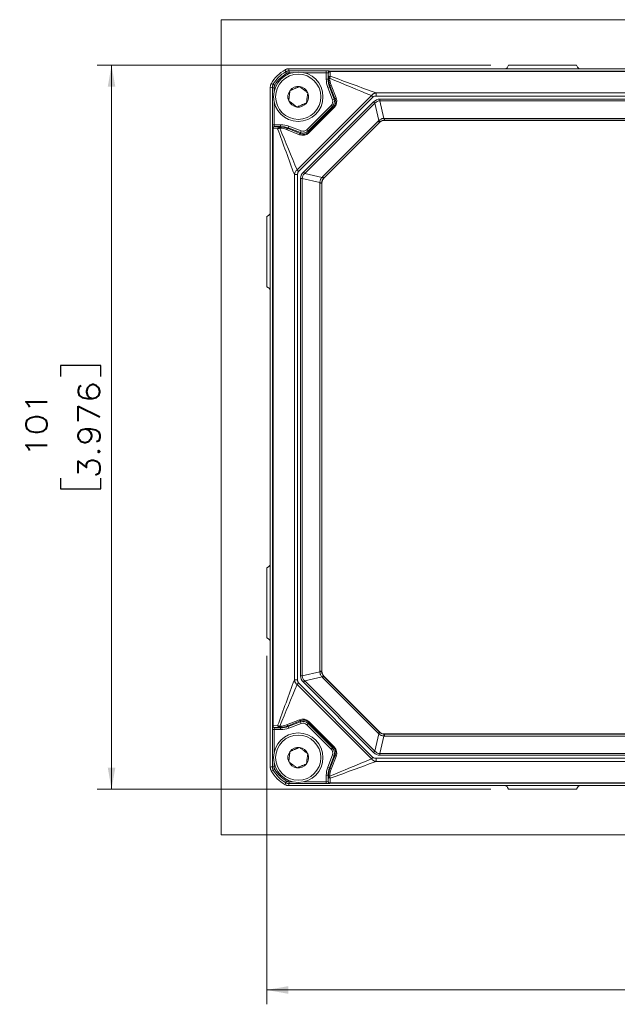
# Model space of a CAD drawing. Header units: millimetres. Extents: x 4 to 836, y 5 to 589.
# Tile 20 of 154: x 140 to 224, y 230 to 368. Entities that reach past the tile are written whole.
import ezdxf

# ---------------------------------------------------------------- set-up
doc = ezdxf.new("R2010")
doc.units = ezdxf.units.MM
doc.layers.add('1', color=7, linetype='Continuous', true_color=0xffffff)
doc.styles.add('ideas_simplex', font='simplex.shx')
doc.dimstyles.get("Standard").update_dxf_attribs({"dimtxt": 0.18, "dimasz": 0.18, "dimexe": 0.18, "dimexo": 0.0625, "dimgap": 0.09, "dimtad": 0, "dimtih": 1, "dimtoh": 1, "dimdec": 4, "dimzin": 0, "dimdsep": 46, "dimtxsty": 'Standard', "dimcen": 0.09, "dimadec": 0, "dimazin": 0, "dimtfac": 1, "dimtdec": 4, "dimtofl": 0, "dimtmove": 0, "dimatfit": 3, "dimfxl": 1, "dimtolj": 1, "dimtzin": 0, "dimarcsym": 0})

# ---------------------------------------------------------------- blocks, each defined once
blk = doc.blocks.new('_U3')
at = {"layer": '1', "color": 152, "lineweight": 13}
for p, q in [((205.843315, 361.359343), (150.914527, 361.359343)), ((205.843315, 260.359191), (150.914527, 260.359191))]:
    blk.add_line(p, q, dxfattribs=at)
at = {"layer": '1', "color": 27, "lineweight": 13}
blk.add_line((152.914527, 260.359191), (152.914527, 361.359343), dxfattribs=at)
at = {"layer": '1', "color": 87, "lineweight": 25}
for p, q in [((151.414527, 319.446767), (145.789527, 319.446767)), ((145.789527, 319.446767), (145.789527, 317.946767)), ((151.414527, 317.946767), (151.414527, 319.446767)), ((145.789527, 303.771767), (145.789527, 302.271767)), ((151.414527, 302.271767), (151.414527, 303.771767)), ((145.789527, 302.271767), (151.414527, 302.271767))]:
    blk.add_line(p, q, dxfattribs=at)
at = {"layer": '1', "color": 27, "lineweight": 18}
for points in [[(152.914527, 361.359343), (153.443508, 358.359345), (152.385546, 358.359341)], [(152.914527, 260.359191), (152.385546, 263.359189), (153.443508, 263.359193)]]:
    blk.add_solid(points, dxfattribs=at)
at = {"layer": '1', "color": 87, "linetype": 'Continuous', "lineweight": 25, "char_height": 3, "attachment_point": 7, "rotation": 90.00000004, "line_spacing_factor": 1.204819, "style": 'ideas_simplex'}
for s, insert in [('\\W1.1692;3.976', (151.261027, 303.719267)), ('\\W1.1774;101', (143.948527, 306.689267))]:
    blk.add_mtext(s, dxfattribs=dict(at, insert=insert))
blk = doc.blocks.new('_U4')
at = {"layer": '1', "color": 152, "lineweight": 13}
for p, q in [((174.572112, 278.966345), (174.572112, 230.348123)), ((300.572112, 278.966345), (300.572112, 230.348123))]:
    blk.add_line(p, q, dxfattribs=at)
at = {"layer": '1', "color": 87, "lineweight": 25}
for p, q in [((230.484612, 239.473123), (228.984612, 239.473123)), ((228.984612, 239.473123), (228.984612, 233.848123)), ((246.159612, 239.473123), (244.659612, 239.473123)), ((246.159612, 233.848123), (246.159612, 239.473123)), ((228.984612, 233.848123), (230.484612, 233.848123)), ((244.659612, 233.848123), (246.159612, 233.848123))]:
    blk.add_line(p, q, dxfattribs=at)
at = {"layer": '1', "color": 27, "lineweight": 13}
blk.add_line((300.572112, 232.348123), (174.572112, 232.348123), dxfattribs=at)
at = {"layer": '1', "color": 27, "lineweight": 18}
for points in [[(174.572112, 232.348123), (177.57211, 232.877104), (177.572114, 231.819142)], [(300.572112, 232.348123), (297.572114, 231.819142), (297.57211, 232.877104)]]:
    blk.add_solid(points, dxfattribs=at)
at = {"layer": '1', "color": 87, "linetype": 'Continuous', "lineweight": 25, "char_height": 3, "attachment_point": 7, "rotation": 0.00000004, "line_spacing_factor": 1.204819, "style": 'ideas_simplex'}
for s, insert in [('\\W1.0535;126', (233.426112, 241.608123)), ('\\W1.2558;4.961', (230.456112, 234.295623))]:
    blk.add_mtext(s, dxfattribs=dict(at, insert=insert))

msp = doc.modelspace()

# ---------------------------------------------------------------- linework, layer by layer
at = {"layer": '1', "color": 251, "linetype": 'Continuous', "lineweight": 18}
for p, q in [((168.217, 254.006), (168.217, 367.712)), ((306.928, 367.712), (168.217, 367.712)), ((168.217, 254.006), (306.928, 254.006))]:
    msp.add_line(p, q, dxfattribs=at)
at = {"layer": '1', "color": 143, "linetype": 'Continuous', "lineweight": 18}
for p, q in [((208.197, 361.107), (208.343, 361.359)), ((217.801, 361.359), (208.343, 361.359)), ((217.947, 361.107), (217.801, 361.359)), ((177.635, 360.859), (297.509, 360.859)), ((175.072, 358.297), (175.072, 358.296)), ((175.072, 263.423), (175.072, 358.296)), ((190.319, 353.367), (182.565, 345.612)), ((284.118, 353.659), (191.026, 353.659)), ((182.272, 344.905), (182.272, 276.813)), ((174.572, 340.252), (174.824, 340.398)), ((174.572, 330.466), (174.572, 340.252)), ((174.824, 330.321), (174.572, 330.466)), ((174.824, 291.398), (174.572, 291.252)), ((174.572, 291.252), (174.572, 281.466)), ((174.572, 281.466), (174.824, 281.321)), ((182.565, 276.107), (190.319, 268.352)), ((191.026, 268.059), (284.118, 268.059)), ((175.072, 263.423), (175.072, 263.422)), ((297.509, 260.859), (177.635, 260.859)), ((208.197, 260.611), (208.343, 260.359)), ((217.801, 260.359), (208.343, 260.359)), ((217.947, 260.611), (217.801, 260.359))]:
    msp.add_line(p, q, dxfattribs=at)
at = {"layer": '1', "color": 143, "linetype": 'Continuous', "lineweight": 13}
for p, q in [((177.336, 360.22), (177.21, 360.436)), ((177.711, 360.321), (177.711, 360.571)), ((177.711, 360.571), (182.883, 360.571)), ((178.197, 360.321), (177.711, 360.321)), ((182.883, 360.321), (179.748, 360.321)), ((182.883, 360.321), (182.883, 360.571)), ((182.883, 359.413), (182.883, 360.321)), ((183.156, 360.282), (183.133, 360.304)), ((183.133, 360.304), (183.133, 359.413)), ((183.203, 359.611), (183.159, 360.254)), ((183.383, 360.554), (183.405, 360.531)), ((183.405, 360.531), (291.739, 360.531)), ((291.735, 360.477), (183.409, 360.477)), ((183.409, 360.477), (183.453, 359.833)), ((175.711, 358.596), (175.495, 358.721)), ((183.133, 359.413), (182.883, 359.413)), ((183.133, 359.413), (183.21, 359.427)), ((183.21, 359.427), (183.209, 359.443)), ((183.352, 359.55), (183.352, 359.534)), ((183.548, 358.575), (184.264, 356.796)), ((175.61, 358.22), (175.361, 358.22)), ((175.361, 353.048), (175.361, 358.22)), ((175.61, 358.22), (175.61, 357.735)), ((183.323, 358.362), (183.089, 358.274)), ((183.734, 356.55), (183.089, 358.274)), ((183.422, 358.38), (183.323, 358.362)), ((183.323, 358.362), (183.968, 356.638)), ((184.138, 356.601), (183.422, 358.38)), ((189.83, 357.499), (285.314, 357.499)), ((189.83, 357.499), (189.83, 357.053)), ((175.61, 356.184), (175.61, 353.048)), ((178.801, 346.751), (189.18, 357.13)), ((189.396, 356.915), (179.016, 346.536)), ((179.689, 346.445), (189.486, 356.242)), ((189.67, 356.058), (179.873, 346.261)), ((183.968, 356.638), (183.734, 356.55)), ((183.968, 356.638), (184.138, 356.601)), ((189.18, 357.13), (189.396, 356.915)), ((189.67, 356.058), (189.486, 356.242)), ((190.228, 353.633), (189.67, 356.058)), ((285.314, 357.053), (189.83, 357.053)), ((190.376, 356.634), (190.376, 356.399)), ((190.376, 356.634), (284.768, 356.634)), ((190.376, 356.399), (190.941, 353.94)), ((284.768, 356.399), (190.376, 356.399)), ((180.174, 352.369), (183.562, 355.758)), ((183.739, 355.581), (180.35, 352.192)), ((180.392, 351.999), (183.932, 355.539)), ((184.001, 355.47), (180.461, 351.93)), ((183.739, 355.581), (183.562, 355.758)), ((183.932, 355.539), (183.739, 355.581)), ((184.001, 355.47), (183.932, 355.539)), ((175.61, 353.048), (175.361, 353.048)), ((175.61, 353.048), (176.518, 353.048)), ((176.518, 352.798), (176.518, 353.048)), ((182.377, 345.789), (190.143, 353.554)), ((190.312, 353.385), (182.546, 345.62)), ((190.312, 353.385), (190.143, 353.554)), ((190.319, 353.367), (190.312, 353.385)), ((191.019, 353.942), (191.019, 353.677)), ((191.019, 353.942), (284.126, 353.942)), ((191.019, 353.677), (191.026, 353.659)), ((284.126, 353.677), (191.019, 353.677)), ((175.4, 352.526), (175.377, 352.549)), ((175.4, 269.193), (175.4, 352.526)), ((176.098, 352.478), (175.454, 352.522)), ((175.454, 352.522), (175.454, 269.196)), ((176.518, 352.798), (175.627, 352.798)), ((175.627, 352.798), (175.65, 352.776)), ((175.677, 352.772), (176.321, 352.728)), ((176.397, 352.579), (176.381, 352.58)), ((176.489, 352.722), (176.505, 352.722)), ((176.505, 352.722), (176.518, 352.798)), ((179.135, 351.667), (177.356, 352.383)), ((177.569, 352.608), (177.551, 352.51)), ((177.551, 352.51), (179.33, 351.793)), ((177.569, 352.608), (177.657, 352.842)), ((179.294, 351.963), (177.569, 352.608)), ((177.657, 352.842), (179.381, 352.197)), ((179.294, 351.963), (179.381, 352.197)), ((179.33, 351.793), (179.294, 351.963)), ((180.35, 352.192), (180.174, 352.369)), ((180.35, 352.192), (180.392, 351.999)), ((180.461, 351.93), (180.392, 351.999)), ((178.801, 346.751), (179.016, 346.536)), ((179.873, 346.261), (179.689, 346.445)), ((179.873, 346.261), (182.299, 345.703)), ((178.433, 275.617), (178.433, 346.101)), ((178.878, 346.101), (178.433, 346.101)), ((178.878, 346.101), (178.878, 275.617)), ((179.532, 345.556), (179.297, 345.556)), ((179.297, 276.163), (179.297, 345.556)), ((181.991, 344.99), (179.532, 345.556)), ((179.532, 345.556), (179.532, 276.163)), ((182.254, 344.913), (181.989, 344.913)), ((181.989, 276.806), (181.989, 344.913)), ((182.272, 344.905), (182.254, 344.913)), ((182.254, 344.913), (182.254, 276.806)), ((182.546, 345.62), (182.377, 345.789)), ((182.546, 345.62), (182.565, 345.612)), ((179.532, 276.163), (179.297, 276.163)), ((179.532, 276.163), (181.991, 276.728)), ((182.254, 276.806), (181.989, 276.806)), ((182.254, 276.806), (182.272, 276.813)), ((182.565, 276.107), (182.546, 276.099)), ((178.878, 275.617), (178.433, 275.617)), ((179.016, 275.183), (178.801, 274.968)), ((189.18, 264.588), (178.801, 274.968)), ((179.016, 275.183), (189.396, 264.803)), ((179.873, 275.458), (179.689, 275.273)), ((189.486, 265.476), (179.689, 275.273)), ((182.299, 276.015), (179.873, 275.458)), ((179.873, 275.458), (189.67, 265.661)), ((182.546, 276.099), (182.377, 275.93)), ((190.143, 268.164), (182.377, 275.93)), ((182.546, 276.099), (190.312, 268.333)), ((175.454, 269.196), (176.098, 269.24)), ((177.356, 269.335), (179.135, 270.052)), ((179.33, 269.925), (177.551, 269.209)), ((177.569, 269.11), (179.294, 269.756)), ((179.381, 269.522), (177.657, 268.876)), ((179.294, 269.756), (179.33, 269.925)), ((179.381, 269.522), (179.294, 269.756)), ((180.174, 269.35), (180.35, 269.526)), ((183.562, 265.961), (180.174, 269.35)), ((180.392, 269.719), (180.35, 269.526)), ((180.35, 269.526), (183.739, 266.138)), ((180.392, 269.719), (180.461, 269.788)), ((183.932, 266.18), (180.392, 269.719)), ((180.461, 269.788), (184.001, 266.249)), ((175.61, 268.67), (175.361, 268.67)), ((175.361, 263.499), (175.361, 268.67)), ((175.377, 269.17), (175.4, 269.193)), ((175.61, 268.67), (175.61, 265.535)), ((176.518, 268.67), (175.61, 268.67)), ((175.65, 268.943), (175.627, 268.92)), ((175.627, 268.92), (176.518, 268.92)), ((176.321, 268.99), (175.677, 268.946)), ((176.381, 269.139), (176.397, 269.139)), ((176.505, 268.997), (176.489, 268.997)), ((176.518, 268.92), (176.505, 268.997)), ((176.518, 268.67), (176.518, 268.92)), ((177.551, 269.209), (177.569, 269.11)), ((177.657, 268.876), (177.569, 269.11)), ((189.67, 265.661), (190.228, 268.086)), ((190.312, 268.333), (190.143, 268.164)), ((190.312, 268.333), (190.319, 268.352)), ((191.026, 268.059), (191.019, 268.041)), ((191.019, 268.041), (284.126, 268.041)), ((191.019, 268.041), (191.019, 267.776)), ((190.941, 267.778), (190.376, 265.319)), ((284.126, 267.776), (191.019, 267.776)), ((183.089, 263.444), (183.734, 265.168)), ((183.422, 263.339), (184.138, 265.117)), ((183.562, 265.961), (183.739, 266.138)), ((183.734, 265.168), (183.968, 265.081)), ((183.739, 266.138), (183.932, 266.18)), ((183.932, 266.18), (184.001, 266.249)), ((184.138, 265.117), (183.968, 265.081)), ((189.67, 265.661), (189.486, 265.476)), ((190.376, 265.319), (190.376, 265.085)), ((190.376, 265.319), (284.768, 265.319)), ((175.61, 263.984), (175.61, 263.499)), ((183.968, 265.081), (183.323, 263.356)), ((184.264, 264.922), (183.548, 263.143)), ((189.396, 264.803), (189.18, 264.588)), ((189.83, 264.665), (189.83, 264.22)), ((189.83, 264.665), (285.314, 264.665)), ((285.314, 264.22), (189.83, 264.22)), ((284.768, 265.085), (190.376, 265.085)), ((175.61, 263.499), (175.361, 263.499)), ((175.495, 262.998), (175.711, 263.123)), ((183.089, 263.444), (183.323, 263.356)), ((183.323, 263.356), (183.422, 263.339)), ((177.21, 261.282), (177.336, 261.498)), ((177.711, 261.148), (177.711, 261.398)), ((177.711, 261.398), (178.197, 261.398)), ((182.883, 261.148), (177.711, 261.148)), ((179.748, 261.398), (182.883, 261.398)), ((182.883, 261.398), (182.883, 262.306)), ((182.883, 262.306), (183.133, 262.306)), ((182.883, 261.398), (182.883, 261.148)), ((183.133, 262.306), (183.133, 261.414)), ((183.21, 262.292), (183.133, 262.306)), ((183.133, 261.414), (183.156, 261.437)), ((183.159, 261.464), (183.203, 262.108)), ((183.209, 262.276), (183.21, 262.292)), ((183.352, 262.184), (183.352, 262.168)), ((183.405, 261.187), (183.383, 261.165)), ((291.739, 261.187), (183.405, 261.187)), ((183.453, 261.885), (183.409, 261.242)), ((183.409, 261.242), (291.735, 261.242))]:
    msp.add_line(p, q, dxfattribs=at)
at = {"layer": '1', "color": 252, "linetype": 'Continuous', "lineweight": 18}
for centre in [(178.972, 356.959), (178.972, 264.759)]:
    msp.add_circle(centre, 3.45, dxfattribs=at)
at = {"layer": '1', "color": 252, "linetype": 'Continuous', "lineweight": 13}
for centre in [(178.972, 356.959), (178.972, 264.759)]:
    msp.add_circle(centre, 3.15, dxfattribs=at)
at = {"layer": '1', "color": 143, "linetype": 'Continuous', "lineweight": 18}
for centre, start, end in [((179.572, 356.359), 118.95277, 151.04723), ((179.572, 265.359), 208.95277, 241.04723)]:
    msp.add_arc(centre, 5, start, end, dxfattribs=at)
at = {"layer": '1', "color": 143, "linetype": 'Continuous', "lineweight": 13}
for centre, radius, start, end in [((179.572, 356.359), 4.712, 120.08196, 149.91804), ((179.572, 356.359), 4.462, 120.08196, 149.91804), ((179.572, 265.359), 4.712, 210.08196, 239.91804), ((179.572, 265.359), 4.462, 210.08196, 239.91804)]:
    msp.add_arc(centre, radius, start, end, dxfattribs=at)
at = {"layer": '1', "color": 252, "linetype": 'Continuous', "lineweight": 18}
for centre, start, end in [((178.972, 356.959), 142.52267, 202.52267), ((178.972, 356.959), 82.52267, 142.52267), ((178.972, 356.959), 22.52267, 82.52267), ((178.972, 356.959), 322.52267, 22.52267), ((178.972, 356.959), 202.52267, 262.52267), ((178.972, 356.959), 262.52267, 322.52267), ((178.972, 264.759), 142.52267, 202.52267), ((178.972, 264.759), 82.52267, 142.52267), ((178.972, 264.759), 22.52267, 82.52267), ((178.972, 264.759), 322.52267, 22.52267), ((178.972, 264.759), 202.52267, 262.52267), ((178.972, 264.759), 262.52267, 322.52267)]:
    msp.add_arc(centre, 1.443, start, end, dxfattribs=at)
at = {"layer": '1', "color": 143, "linetype": 'Continuous', "lineweight": 13}
for centre, major_axis, ratio, start_param, end_param in [((182.883, 360.553), (0.5, 0), 0.034921, 0.0349066, 1.5707963), ((182.883, 360.304), (0.25, 0), 0.069842, 0.0349066, 1.5707963), ((183.383, 360.304), (-0.177, -0.177), 0.998783, 3.9275998, 5.4971782), ((183.405, 360.282), (-0.177, -0.177), 0.998783, 3.9275998, 5.4971782), ((183.155, 360.032), (0, -0.25), 0.034921, 2.6691771, 3.1066861), ((183.409, 360.254), (-0.249, -0.017), 0.890041, 4.6516411, 6.2065561), ((183.405, 360.032), (0, -0.5), 0.01746, 2.6691771, 3.1066861), ((186.135, 359.414), (3.2, 0.579), 0.999371, 2.9626541, 3.3205312), ((186.135, 359.414), (2.954, 0.535), 0.999266, 2.9626541, 3.3205312), ((183.453, 359.611), (0.249, 0.017), 0.890041, 1.5100484, 3.0649635), ((183.459, 359.443), (-0.25, -0.005), 0.483905, 5.1481132, 6.2432951), ((183.46, 359.427), (-0.25, -0.005), 0.483905, 5.1481132, 6.2432951), ((186.264, 359.437), (2.934, -0.874), 0.974849, 3.4415023, 3.7993793), ((186.157, 359.545), (2.695, -0.799), 0.972581, 3.44114, 3.799017), ((183.656, 358.467), (0.232, 0.093), 0.576727, 1.8116639, 3.0988597), ((183.031, 356.288), (-0.734, 0.159), 0.999139, 2.5702367, 3.7129486), ((183.031, 356.288), (0.978, -0.212), 0.999569, 5.7118293, 6.8545413), ((183.184, 356.255), (0.919, -0.485), 0.959533, 5.9946336, 7.1373455), ((183.076, 356.362), (1.138, -0.604), 0.967518, 5.9949159, 7.1376278), ((184.372, 356.689), (0.232, 0.093), 0.576727, 1.8116639, 3.0988597), ((191.33, 351.307), (1.217, -5.297), 0.459968, 3.0362677, 3.4220494), ((191.33, 351.307), (1.166, -5.073), 0.384233, 3.0362677, 3.4220494), ((175.378, 353.048), (0, -0.5), 0.034921, 4.712389, 6.2482787), ((175.628, 353.048), (0, -0.25), 0.069842, 4.712389, 6.2482787), ((176.518, 349.796), (-0.579, -3.2), 0.999371, 2.9626541, 3.3205312), ((191.217, 352.459), (0.843, -1.283), 0.976274, 3.2638919, 3.3412067), ((190.044, 353.817), (-0.325, 0.38), 0.048236, 3.1775532, 4.1656745), ((191.033, 352.644), (0.566, -0.867), 0.964505, 3.2646002, 3.341915), ((191.031, 352.413), (0.311, -1.499), 0.979278, 2.9408513, 2.9926513), ((190.941, 354.175), (-0.026, 0.499), 0.028055, 2.0586041, 3.1059705), ((191.031, 352.648), (0.213, -1.009), 0.968913, 2.939746, 2.991546), ((175.627, 352.549), (-0.177, -0.177), 0.998783, 3.9275998, 5.4971782), ((175.65, 352.526), (-0.177, -0.177), 0.998783, 3.9275998, 5.4971782), ((175.9, 352.526), (0.5, 0), 0.01746, 3.1764992, 3.6140082), ((175.677, 352.522), (-0.017, -0.249), 0.890041, 3.2182218, 4.7731369), ((175.9, 352.776), (0.25, 0), 0.034921, 3.1764992, 3.6140082), ((176.321, 352.478), (0.017, 0.249), 0.890041, 0.0766292, 1.6315442), ((176.489, 352.472), (0.005, 0.25), 0.483905, 0.0398902, 1.1350721), ((176.505, 352.472), (-0.005, -0.25), 0.483905, 3.1814829, 4.2766648), ((176.387, 349.775), (0.799, -2.695), 0.972581, 2.4841683, 2.8420453), ((176.494, 349.667), (0.874, -2.934), 0.974849, 2.483806, 2.8416831), ((176.518, 349.796), (0.535, 2.954), 0.999266, 6.1042468, 6.4621239), ((177.464, 352.276), (-0.093, -0.232), 0.576727, 3.1843256, 4.4715214), ((179.569, 352.855), (0.604, -1.138), 0.967518, 5.4287428, 6.5714548), ((179.243, 351.559), (-0.093, -0.232), 0.576727, 3.1843256, 4.4715214), ((179.644, 352.9), (0.212, -0.978), 0.999569, 5.7118293, 6.8545413), ((179.677, 352.748), (0.485, -0.919), 0.959533, 5.4290251, 6.571737), ((179.644, 352.9), (-0.159, 0.734), 0.999139, 2.5702367, 3.7129486), ((184.624, 344.601), (5.297, -1.217), 0.459968, 2.8611359, 3.2469177), ((184.624, 344.601), (5.073, -1.166), 0.384233, 2.8611359, 3.2469177), ((183.519, 344.9), (1.499, -0.311), 0.979278, 3.290534, 3.3423341), ((181.757, 344.99), (0.499, -0.026), 0.028055, 0.0356222, 1.0829885), ((183.284, 344.9), (1.009, -0.213), 0.968913, 3.2916406, 3.3434407), ((183.472, 344.714), (1.283, -0.843), 0.976273, 2.9419787, 3.0192935), ((182.114, 345.888), (0.38, -0.325), 0.048236, 5.2591035, 6.2472247), ((183.288, 344.899), (0.867, -0.566), 0.964505, 2.9412707, 3.0185854), ((184.624, 277.118), (5.297, 1.217), 0.459968, 3.0362677, 3.4220494), ((184.624, 277.118), (5.073, 1.166), 0.384233, 3.0362677, 3.4220494), ((183.519, 276.818), (1.499, 0.311), 0.979278, 2.9408508, 2.9926508), ((181.757, 276.728), (0.499, 0.026), 0.028055, 5.2001968, 6.2475631), ((183.284, 276.818), (1.009, 0.213), 0.968913, 2.9397451, 2.9915451), ((182.114, 275.831), (0.38, 0.325), 0.048236, 0.0359606, 1.0240818), ((183.288, 276.82), (0.867, 0.566), 0.964505, 3.2646, 3.3419148), ((183.472, 277.004), (1.283, 0.843), 0.976273, 3.2638912, 3.341206), ((176.321, 269.24), (-0.017, 0.249), 0.890041, 1.5100484, 3.0649635), ((176.387, 271.944), (0.799, 2.695), 0.972581, 3.44114, 3.799017), ((177.464, 269.443), (0.093, -0.232), 0.576727, 4.9532566, 6.2404524), ((179.569, 268.863), (0.604, 1.138), 0.967518, 5.9949159, 7.1376278), ((179.243, 270.159), (0.093, -0.232), 0.576727, 4.9532566, 6.2404524), ((179.644, 268.818), (0.212, 0.978), 0.999569, 5.7118293, 6.8545413), ((179.677, 268.971), (0.485, 0.919), 0.959533, 5.9946336, 7.1373455), ((179.644, 268.818), (-0.159, -0.734), 0.999139, 2.5702367, 3.7129486), ((175.378, 268.67), (0, -0.5), 0.034921, 3.1764992, 4.712389), ((175.627, 269.17), (0.177, -0.177), 0.998783, 3.9275998, 5.4971782), ((175.9, 269.192), (0.5, 0), 0.01746, 2.6691771, 3.1066861), ((175.65, 269.193), (0.177, -0.177), 0.998783, 3.9275998, 5.4971782), ((175.677, 269.196), (0.017, -0.249), 0.890041, 4.6516411, 6.2065561), ((175.628, 268.67), (0, -0.25), 0.069842, 3.1764992, 4.712389), ((175.9, 268.942), (0.25, 0), 0.034921, 2.6691771, 3.1066861), ((176.489, 269.246), (-0.005, 0.25), 0.483905, 2.0065205, 3.1017024), ((176.505, 269.247), (-0.005, 0.25), 0.483905, 2.0065205, 3.1017024), ((176.494, 272.051), (0.874, 2.934), 0.974849, 3.4415023, 3.7993793), ((176.518, 271.922), (0.535, -2.954), 0.999266, 6.1042468, 6.4621239), ((176.518, 271.922), (-0.579, 3.2), 0.999371, 2.9626541, 3.3205312), ((191.217, 269.259), (0.843, 1.283), 0.976273, 2.941979, 3.0192938), ((190.044, 267.901), (0.325, 0.38), 0.048236, 5.2591035, 6.2472247), ((191.033, 269.075), (0.566, 0.867), 0.964505, 2.9412706, 3.0185854), ((190.941, 267.544), (0.026, 0.499), 0.028055, 0.0356222, 1.0829885), ((191.031, 269.071), (0.213, 1.009), 0.968914, 3.291642, 3.3434421), ((191.031, 269.306), (0.311, 1.499), 0.979278, 3.2905345, 3.3423345), ((183.031, 265.431), (-0.734, -0.159), 0.999139, 2.5702367, 3.7129486), ((183.031, 265.431), (0.978, 0.212), 0.999569, 5.7118293, 6.8545413), ((183.184, 265.464), (0.919, 0.485), 0.959533, 5.4290251, 6.571737), ((183.076, 265.356), (1.138, 0.604), 0.967518, 5.4287428, 6.5714548), ((184.372, 265.03), (-0.232, 0.093), 0.576727, 0.0427329, 1.3299287), ((191.33, 270.411), (1.217, 5.297), 0.459968, 2.8611359, 3.2469177), ((191.33, 270.411), (1.166, 5.073), 0.384233, 2.8611359, 3.2469177), ((186.135, 262.305), (3.2, -0.579), 0.999371, 2.9626541, 3.3205312), ((186.135, 262.305), (2.954, -0.535), 0.999266, 2.9626541, 3.3205312), ((186.264, 262.282), (2.934, 0.874), 0.974849, 2.483806, 2.8416831), ((186.157, 262.174), (2.695, 0.799), 0.972581, 2.4841683, 2.8420454), ((183.656, 263.251), (0.232, -0.093), 0.576727, 3.1843256, 4.4715214), ((182.883, 261.415), (0.25, 0), 0.069842, 4.712389, 6.2482787), ((182.883, 261.165), (0.5, 0), 0.034921, 4.712389, 6.2482787), ((183.383, 261.414), (-0.177, 0.177), 0.998783, 0.7860072, 2.3555855), ((183.155, 261.687), (0, -0.25), 0.034921, 0.0349066, 0.4724156), ((183.405, 261.437), (-0.177, 0.177), 0.998783, 0.7860072, 2.3555855), ((183.409, 261.464), (-0.249, 0.017), 0.890041, 0.0766292, 1.6315442), ((183.453, 262.108), (-0.249, 0.017), 0.890041, 0.0766292, 1.6315442), ((183.459, 262.276), (-0.25, 0.005), 0.483905, 0.0398902, 1.1350721), ((183.46, 262.292), (0.25, -0.005), 0.483905, 3.1814829, 4.2766648), ((183.405, 261.687), (0, -0.5), 0.01746, 0.0349066, 0.4724156)]:
    msp.add_ellipse(centre, major_axis=major_axis, ratio=ratio, start_param=start_param, end_param=end_param, dxfattribs=at)
at = {"layer": '1', "color": 143, "linetype": 'Continuous', "lineweight": 18}
for centre, major_axis, ratio, start_param, end_param in [((207.764, 361.361), (0.275, -0.42), 0.995307, 5.7049766, 6.7459599), ((218.38, 361.361), (0.275, 0.42), 0.995307, 2.678818, 3.7198014), ((191.027, 352.659), (-0.383, 0.925), 0.999286, 5.8907385, 6.6756321), ((183.273, 344.905), (-0.925, 0.383), 0.999286, 5.8907385, 6.6756321), ((174.57, 340.831), (0.449, -0.225), 0.995894, 5.7032822, 6.7452847), ((174.57, 329.888), (-0.449, -0.225), 0.995894, 2.6794932, 3.7214958), ((174.57, 291.831), (-0.449, 0.225), 0.995894, 2.5616895, 3.6036921), ((174.57, 280.888), (0.449, 0.225), 0.995894, 5.8210859, 6.8630884), ((183.273, 276.814), (-0.925, -0.383), 0.999286, 5.8907385, 6.6756321), ((191.027, 269.06), (-0.383, -0.925), 0.999286, 5.8907385, 6.6756321), ((207.764, 260.358), (-0.275, -0.42), 0.995307, 2.678818, 3.7198014), ((218.38, 260.358), (-0.275, 0.42), 0.995307, 5.7049766, 6.7459599)]:
    msp.add_ellipse(centre, major_axis=major_axis, ratio=ratio, start_param=start_param, end_param=end_param, dxfattribs=at)
for points in [[(177.152, 360.734), (177.189, 360.755), (177.265, 360.791), (177.344, 360.817), (177.405, 360.833), (177.426, 360.837), (177.467, 360.845), (177.488, 360.849), (177.551, 360.857), (177.593, 360.859), (177.635, 360.859)], [(175.072, 358.296), (175.072, 358.338), (175.077, 358.422), (175.093, 358.504), (175.109, 358.565), (175.115, 358.585), (175.128, 358.626), (175.135, 358.646), (175.158, 358.704), (175.176, 358.743), (175.197, 358.78)], [(175.197, 262.939), (175.176, 262.976), (175.141, 263.052), (175.115, 263.131), (175.099, 263.192), (175.094, 263.213), (175.086, 263.254), (175.083, 263.275), (175.075, 263.338), (175.072, 263.38), (175.072, 263.423)], [(177.635, 260.859), (177.593, 260.859), (177.509, 260.865), (177.427, 260.88), (177.366, 260.896), (177.346, 260.902), (177.306, 260.915), (177.286, 260.922), (177.227, 260.946), (177.189, 260.964), (177.152, 260.984)]]:
    msp.add_open_spline(points, degree=3, knots=[0, 0, 0, 0, 0.25, 0.5, 0.5, 0.625, 0.625, 0.75, 0.75, 1, 1, 1, 1], dxfattribs=at)
at = {"layer": '1', "color": 143, "linetype": 'Continuous', "lineweight": 13}
for points in [[(177.21, 360.436), (177.191, 360.536), (177.171, 360.635), (177.152, 360.734)], [(177.635, 360.859), (177.66, 360.763), (177.686, 360.667), (177.711, 360.571)], [(175.197, 358.78), (175.296, 358.76), (175.396, 358.741), (175.495, 358.721)], [(189.18, 357.13), (187.238, 357.937), (185.295, 358.744), (183.352, 359.55)], [(183.453, 359.833), (185.579, 359.055), (187.704, 358.277), (189.83, 357.499)], [(175.361, 358.22), (175.264, 358.246), (175.168, 358.271), (175.072, 358.296)], [(178.433, 346.101), (177.655, 348.227), (176.876, 350.353), (176.098, 352.478)], [(176.381, 352.58), (177.188, 350.637), (177.994, 348.694), (178.801, 346.751)], [(176.098, 269.24), (176.876, 271.366), (177.655, 273.492), (178.433, 275.617)], [(178.801, 274.968), (177.994, 273.025), (177.188, 271.082), (176.381, 269.139)], [(183.352, 262.168), (185.295, 262.975), (187.238, 263.782), (189.18, 264.588)], [(189.83, 264.22), (187.704, 263.442), (185.579, 262.663), (183.453, 261.885)], [(175.072, 263.423), (175.168, 263.447), (175.264, 263.473), (175.361, 263.499)], [(175.495, 262.998), (175.396, 262.978), (175.296, 262.958), (175.197, 262.939)], [(177.152, 260.984), (177.171, 261.083), (177.191, 261.183), (177.21, 261.282)], [(177.711, 261.148), (177.686, 261.052), (177.66, 260.955), (177.635, 260.859)]]:
    msp.add_open_spline(points, degree=3, dxfattribs=at)
for points, knots in [([(177.21, 360.436), (177.248, 360.458), (177.288, 360.478), (177.369, 360.511), (177.41, 360.525), (177.473, 360.542), (177.494, 360.547), (177.537, 360.556), (177.559, 360.559), (177.624, 360.568), (177.668, 360.571), (177.711, 360.571)], [0, 0, 0, 0, 0.25, 0.25, 0.5, 0.5, 0.625, 0.625, 0.75, 0.75, 1, 1, 1, 1]), ([(177.711, 360.321), (177.679, 360.321), (177.646, 360.319), (177.581, 360.31), (177.549, 360.304), (177.485, 360.287), (177.454, 360.276), (177.394, 360.251), (177.364, 360.237), (177.336, 360.22)], [0, 0, 0, 0, 0.25, 0.25, 0.5, 0.5, 0.75, 0.75, 1, 1, 1, 1]), ([(175.361, 358.22), (175.361, 358.242), (175.361, 358.264), (175.364, 358.307), (175.366, 358.329), (175.375, 358.394), (175.383, 358.437), (175.406, 358.521), (175.42, 358.563), (175.454, 358.644), (175.473, 358.683), (175.495, 358.721)], [0, 0, 0, 0, 0.125, 0.125, 0.25, 0.25, 0.5, 0.5, 0.75, 0.75, 1, 1, 1, 1]), ([(175.711, 358.596), (175.695, 358.567), (175.68, 358.538), (175.655, 358.477), (175.645, 358.446), (175.628, 358.383), (175.621, 358.351), (175.613, 358.286), (175.61, 358.253), (175.61, 358.22)], [0, 0, 0, 0, 0.25, 0.25, 0.5, 0.5, 0.75, 0.75, 1, 1, 1, 1]), ([(183.209, 359.443), (183.209, 359.461), (183.209, 359.478), (183.208, 359.511), (183.207, 359.526), (183.206, 359.554), (183.206, 359.567), (183.204, 359.591), (183.204, 359.601), (183.203, 359.611)], [0, 0, 0, 0, 0.25, 0.25, 0.5, 0.5, 0.75, 0.75, 1, 1, 1, 1]), ([(183.453, 359.833), (183.452, 359.832), (183.451, 359.83), (183.449, 359.826), (183.445, 359.82), (183.437, 359.805), (183.431, 359.791), (183.418, 359.762), (183.409, 359.74), (183.391, 359.692), (183.383, 359.666), (183.371, 359.624), (183.367, 359.61), (183.361, 359.588), (183.358, 359.577), (183.355, 359.564), (183.353, 359.558), (183.353, 359.554), (183.352, 359.552), (183.352, 359.55)], [0, 0, 0, 0, 0.03125, 0.03125, 0.0625, 0.125, 0.25, 0.25, 0.5, 0.5, 0.75, 0.75, 0.875, 0.875, 0.9375, 0.96875, 0.984375, 0.984375, 1, 1, 1, 1]), ([(189.18, 357.13), (189.183, 357.134), (189.186, 357.137), (189.191, 357.143), (189.198, 357.153), (189.217, 357.174), (189.255, 357.216), (189.291, 357.249), (189.328, 357.281), (189.34, 357.291), (189.366, 357.31), (189.405, 357.338), (189.473, 357.38), (189.53, 357.407), (189.573, 357.426), (189.588, 357.432), (189.618, 357.444), (189.662, 357.46), (189.708, 357.473), (189.753, 357.484), (189.776, 357.489), (189.799, 357.493), (189.815, 357.496), (189.822, 357.497), (189.83, 357.499)], [0, 0, 0, 0, 0.015625, 0.015625, 0.03125, 0.0625, 0.125, 0.25, 0.25, 0.3125, 0.3125, 0.375, 0.5, 0.625, 0.625, 0.6875, 0.6875, 0.75, 0.875, 0.875, 0.9375, 0.96875, 0.96875, 1, 1, 1, 1]), ([(189.83, 357.053), (189.791, 357.053), (189.752, 357.051), (189.694, 357.044), (189.675, 357.042), (189.636, 357.034), (189.618, 357.03), (189.561, 357.015), (189.525, 357.001), (189.473, 356.974), (189.456, 356.964), (189.425, 356.941), (189.41, 356.929), (189.396, 356.915)], [0, 0, 0, 0, 0.25, 0.25, 0.375, 0.375, 0.5, 0.5, 0.75, 0.75, 0.875, 0.875, 1, 1, 1, 1]), ([(190.228, 353.633), (190.276, 353.68), (190.327, 353.722), (190.435, 353.796), (190.493, 353.828), (190.57, 353.862), (190.585, 353.868), (190.617, 353.88), (190.664, 353.896), (190.712, 353.909), (190.808, 353.931), (190.874, 353.939), (190.941, 353.94)], [0, 0, 0, 0, 0.25, 0.25, 0.5, 0.5, 0.5625, 0.5625, 0.625, 0.75, 0.75, 1, 1, 1, 1]), ([(190.967, 353.676), (190.912, 353.673), (190.858, 353.665), (190.778, 353.648), (190.752, 353.641), (190.712, 353.629), (190.699, 353.625), (190.673, 353.616), (190.66, 353.611), (190.597, 353.585), (190.548, 353.561), (190.455, 353.505), (190.41, 353.473), (190.368, 353.438)], [0, 0, 0, 0, 0.25, 0.25, 0.375, 0.375, 0.4375, 0.4375, 0.5, 0.5, 0.75, 0.75, 1, 1, 1, 1]), ([(176.381, 352.58), (176.373, 352.578), (176.366, 352.576), (176.351, 352.572), (176.329, 352.567), (176.307, 352.561), (176.265, 352.548), (176.239, 352.54), (176.203, 352.527), (176.192, 352.523), (176.17, 352.514), (176.149, 352.505), (176.131, 352.496), (176.118, 352.49), (176.114, 352.487), (176.106, 352.483), (176.102, 352.481), (176.098, 352.478)], [0, 0, 0, 0, 0.0625, 0.0625, 0.125, 0.25, 0.25, 0.5, 0.5, 0.625, 0.625, 0.75, 0.875, 0.875, 0.9375, 0.9375, 1, 1, 1, 1]), ([(176.321, 352.728), (176.33, 352.728), (176.341, 352.727), (176.364, 352.726), (176.377, 352.725), (176.406, 352.724), (176.421, 352.724), (176.453, 352.723), (176.471, 352.722), (176.489, 352.722)], [0, 0, 0, 0, 0.25, 0.25, 0.5, 0.5, 0.75, 0.75, 1, 1, 1, 1]), ([(178.433, 346.101), (178.434, 346.109), (178.435, 346.117), (178.438, 346.132), (178.443, 346.155), (178.455, 346.209), (178.468, 346.254), (178.483, 346.299), (178.488, 346.314), (178.499, 346.344), (178.517, 346.388), (178.538, 346.43), (178.584, 346.513), (178.619, 346.566), (178.671, 346.628), (178.682, 346.64), (178.704, 346.664), (178.727, 346.687), (178.757, 346.715), (178.779, 346.733), (178.788, 346.741), (178.795, 346.746), (178.798, 346.748), (178.801, 346.751)], [0, 0, 0, 0, 0.03125, 0.03125, 0.0625, 0.125, 0.25, 0.25, 0.3125, 0.3125, 0.375, 0.5, 0.5, 0.75, 0.75, 0.8125, 0.8125, 0.875, 0.9375, 0.96875, 0.984375, 0.984375, 1, 1, 1, 1]), ([(179.016, 346.536), (179.002, 346.522), (178.99, 346.507), (178.967, 346.475), (178.957, 346.458), (178.93, 346.406), (178.917, 346.37), (178.901, 346.314), (178.897, 346.295), (178.89, 346.257), (178.887, 346.237), (178.88, 346.179), (178.878, 346.14), (178.878, 346.101)], [0, 0, 0, 0, 0.125, 0.125, 0.25, 0.25, 0.5, 0.5, 0.625, 0.625, 0.75, 0.75, 1, 1, 1, 1]), ([(181.991, 344.99), (181.993, 345.057), (182.009, 345.189), (182.049, 345.315), (182.083, 345.392), (182.09, 345.407), (182.104, 345.437), (182.127, 345.481), (182.154, 345.523), (182.209, 345.605), (182.252, 345.656), (182.299, 345.703)], [0, 0, 0, 0, 0.25, 0.5, 0.5, 0.5625, 0.5625, 0.625, 0.75, 0.75, 1, 1, 1, 1]), ([(182.494, 345.563), (182.458, 345.521), (182.426, 345.477), (182.384, 345.407), (182.371, 345.383), (182.347, 345.334), (182.336, 345.309), (182.305, 345.232), (182.273, 345.128), (182.259, 345.02), (182.256, 344.964)], [0, 0, 0, 0, 0.25, 0.25, 0.375, 0.375, 0.5, 0.5, 0.75, 1, 1, 1, 1]), ([(182.299, 276.015), (182.252, 276.063), (182.209, 276.114), (182.135, 276.223), (182.103, 276.28), (182.07, 276.357), (182.063, 276.373), (182.051, 276.404), (182.035, 276.451), (182.022, 276.499), (182.001, 276.595), (181.993, 276.661), (181.991, 276.728)], [0, 0, 0, 0, 0.25, 0.25, 0.5, 0.5, 0.5625, 0.5625, 0.625, 0.75, 0.75, 1, 1, 1, 1]), ([(182.256, 276.754), (182.259, 276.699), (182.266, 276.645), (182.283, 276.565), (182.29, 276.539), (182.302, 276.499), (182.307, 276.486), (182.316, 276.461), (182.321, 276.448), (182.346, 276.384), (182.37, 276.335), (182.426, 276.242), (182.458, 276.198), (182.494, 276.156)], [0, 0, 0, 0, 0.25, 0.25, 0.375, 0.375, 0.4375, 0.4375, 0.5, 0.5, 0.75, 0.75, 1, 1, 1, 1]), ([(178.801, 274.968), (178.798, 274.97), (178.795, 274.973), (178.788, 274.978), (178.779, 274.985), (178.757, 275.004), (178.715, 275.042), (178.682, 275.078), (178.651, 275.115), (178.641, 275.128), (178.621, 275.153), (178.593, 275.192), (178.552, 275.26), (178.524, 275.317), (178.505, 275.36), (178.499, 275.375), (178.488, 275.405), (178.472, 275.449), (178.459, 275.495), (178.448, 275.54), (178.443, 275.563), (178.438, 275.586), (178.435, 275.602), (178.434, 275.61), (178.433, 275.617)], [0, 0, 0, 0, 0.015625, 0.015625, 0.03125, 0.0625, 0.125, 0.25, 0.25, 0.3125, 0.3125, 0.375, 0.5, 0.625, 0.625, 0.6875, 0.6875, 0.75, 0.875, 0.875, 0.9375, 0.96875, 0.96875, 1, 1, 1, 1]), ([(178.878, 275.617), (178.878, 275.578), (178.88, 275.539), (178.887, 275.481), (178.89, 275.462), (178.897, 275.424), (178.901, 275.405), (178.917, 275.349), (178.93, 275.312), (178.957, 275.26), (178.967, 275.243), (178.99, 275.212), (179.002, 275.197), (179.016, 275.183)], [0, 0, 0, 0, 0.25, 0.25, 0.375, 0.375, 0.5, 0.5, 0.75, 0.75, 0.875, 0.875, 1, 1, 1, 1]), ([(176.098, 269.24), (176.1, 269.239), (176.102, 269.238), (176.106, 269.236), (176.112, 269.232), (176.126, 269.225), (176.149, 269.213), (176.17, 269.205), (176.192, 269.196), (176.203, 269.192), (176.239, 269.179), (176.265, 269.17), (176.307, 269.158), (176.321, 269.154), (176.343, 269.148), (176.355, 269.145), (176.366, 269.143), (176.373, 269.141), (176.377, 269.14), (176.381, 269.139)], [0, 0, 0, 0, 0.03125, 0.03125, 0.0625, 0.125, 0.25, 0.375, 0.375, 0.5, 0.5, 0.75, 0.75, 0.875, 0.875, 0.9375, 0.96875, 0.96875, 1, 1, 1, 1]), ([(176.489, 268.997), (176.471, 268.996), (176.453, 268.996), (176.421, 268.995), (176.406, 268.994), (176.377, 268.993), (176.364, 268.993), (176.341, 268.992), (176.33, 268.991), (176.321, 268.99)], [0, 0, 0, 0, 0.25, 0.25, 0.5, 0.5, 0.75, 0.75, 1, 1, 1, 1]), ([(190.941, 267.778), (190.874, 267.78), (190.743, 267.796), (190.617, 267.836), (190.54, 267.87), (190.525, 267.877), (190.495, 267.892), (190.451, 267.915), (190.408, 267.941), (190.327, 267.996), (190.276, 268.039), (190.228, 268.086)], [0, 0, 0, 0, 0.25, 0.5, 0.5, 0.5625, 0.5625, 0.625, 0.75, 0.75, 1, 1, 1, 1]), ([(190.368, 268.281), (190.41, 268.245), (190.455, 268.214), (190.525, 268.171), (190.548, 268.158), (190.597, 268.134), (190.623, 268.123), (190.699, 268.092), (190.804, 268.06), (190.912, 268.046), (190.967, 268.043)], [0, 0, 0, 0, 0.25, 0.25, 0.375, 0.375, 0.5, 0.5, 0.75, 1, 1, 1, 1]), ([(189.83, 264.22), (189.822, 264.221), (189.815, 264.223), (189.799, 264.225), (189.776, 264.23), (189.722, 264.242), (189.677, 264.255), (189.632, 264.27), (189.617, 264.275), (189.587, 264.286), (189.544, 264.304), (189.501, 264.325), (189.418, 264.371), (189.366, 264.406), (189.304, 264.458), (189.291, 264.469), (189.268, 264.491), (189.244, 264.514), (189.217, 264.544), (189.198, 264.566), (189.191, 264.575), (189.186, 264.582), (189.183, 264.585), (189.18, 264.588)], [0, 0, 0, 0, 0.03125, 0.03125, 0.0625, 0.125, 0.25, 0.25, 0.3125, 0.3125, 0.375, 0.5, 0.5, 0.75, 0.75, 0.8125, 0.8125, 0.875, 0.9375, 0.96875, 0.984375, 0.984375, 1, 1, 1, 1]), ([(189.396, 264.803), (189.41, 264.789), (189.425, 264.777), (189.457, 264.754), (189.474, 264.744), (189.526, 264.717), (189.562, 264.704), (189.618, 264.688), (189.636, 264.684), (189.675, 264.677), (189.694, 264.674), (189.752, 264.667), (189.791, 264.665), (189.83, 264.665)], [0, 0, 0, 0, 0.125, 0.125, 0.25, 0.25, 0.5, 0.5, 0.625, 0.625, 0.75, 0.75, 1, 1, 1, 1]), ([(175.495, 262.998), (175.473, 263.036), (175.454, 263.075), (175.42, 263.155), (175.406, 263.197), (175.383, 263.281), (175.375, 263.324), (175.366, 263.389), (175.364, 263.411), (175.361, 263.455), (175.361, 263.477), (175.361, 263.499)], [0, 0, 0, 0, 0.25, 0.25, 0.5, 0.5, 0.75, 0.75, 0.875, 0.875, 1, 1, 1, 1]), ([(175.61, 263.499), (175.61, 263.466), (175.613, 263.433), (175.621, 263.368), (175.628, 263.336), (175.645, 263.272), (175.655, 263.241), (175.68, 263.181), (175.695, 263.151), (175.711, 263.123)], [0, 0, 0, 0, 0.25, 0.25, 0.5, 0.5, 0.75, 0.75, 1, 1, 1, 1]), ([(177.711, 261.148), (177.668, 261.148), (177.624, 261.151), (177.559, 261.159), (177.537, 261.163), (177.494, 261.171), (177.473, 261.176), (177.41, 261.193), (177.369, 261.207), (177.288, 261.241), (177.248, 261.26), (177.21, 261.282)], [0, 0, 0, 0, 0.25, 0.25, 0.375, 0.375, 0.5, 0.5, 0.75, 0.75, 1, 1, 1, 1]), ([(177.336, 261.498), (177.364, 261.482), (177.394, 261.467), (177.454, 261.442), (177.485, 261.432), (177.549, 261.415), (177.581, 261.408), (177.646, 261.4), (177.679, 261.398), (177.711, 261.398)], [0, 0, 0, 0, 0.25, 0.25, 0.5, 0.5, 0.75, 0.75, 1, 1, 1, 1]), ([(183.203, 262.108), (183.204, 262.117), (183.204, 262.128), (183.206, 262.151), (183.206, 262.164), (183.207, 262.193), (183.208, 262.208), (183.209, 262.241), (183.209, 262.258), (183.209, 262.276)], [0, 0, 0, 0, 0.25, 0.25, 0.5, 0.5, 0.75, 0.75, 1, 1, 1, 1]), ([(183.352, 262.168), (183.353, 262.161), (183.355, 262.153), (183.359, 262.138), (183.365, 262.116), (183.371, 262.094), (183.383, 262.053), (183.391, 262.027), (183.409, 261.978), (183.418, 261.957), (183.431, 261.927), (183.435, 261.918), (183.442, 261.905), (183.444, 261.901), (183.449, 261.893), (183.451, 261.889), (183.453, 261.885)], [0, 0, 0, 0, 0.0625, 0.0625, 0.125, 0.25, 0.25, 0.5, 0.5, 0.75, 0.75, 0.875, 0.875, 0.9375, 0.9375, 1, 1, 1, 1])]:
    msp.add_open_spline(points, degree=3, knots=knots, dxfattribs=at)
at = {"layer": '1', "color": 252, "linetype": 'Continuous', "lineweight": 18}
for points, knots in [([(177.827, 357.837), (177.819, 357.782), (177.812, 357.725), (177.797, 357.61), (177.789, 357.552), (177.774, 357.434), (177.766, 357.373), (177.754, 357.281), (177.75, 357.25), (177.743, 357.203), (177.741, 357.187), (177.737, 357.156), (177.735, 357.14), (177.725, 357.062), (177.717, 357), (177.701, 356.877), (177.693, 356.816), (177.681, 356.725), (177.677, 356.696), (177.669, 356.636), (177.665, 356.607), (177.654, 356.52), (177.646, 356.463), (177.639, 356.406)], [0, 0, 0, 0, 0.125, 0.125, 0.25, 0.25, 0.375, 0.375, 0.4375, 0.4375, 0.46875, 0.46875, 0.5, 0.5, 0.625, 0.625, 0.75, 0.75, 0.8125, 0.8125, 0.875, 0.875, 1, 1, 1, 1]), ([(179.16, 358.39), (179.108, 358.369), (179.056, 358.347), (178.974, 358.313), (178.947, 358.302), (178.892, 358.279), (178.864, 358.268), (178.781, 358.233), (178.724, 358.21), (178.639, 358.174), (178.595, 358.156), (178.552, 358.138), (178.523, 358.126), (178.508, 358.12), (178.434, 358.09), (178.377, 358.066), (178.262, 358.018), (178.206, 357.995), (178.122, 357.96), (178.094, 357.948), (178.039, 357.926), (178.012, 357.914), (177.931, 357.881), (177.878, 357.859), (177.827, 357.837)], [0, 0, 0, 0, 0.125, 0.125, 0.1875, 0.1875, 0.25, 0.25, 0.375, 0.375, 0.4375, 0.46875, 0.46875, 0.5, 0.5, 0.625, 0.625, 0.75, 0.75, 0.8125, 0.8125, 0.875, 0.875, 1, 1, 1, 1]), ([(180.305, 357.512), (180.261, 357.546), (180.215, 357.581), (180.124, 357.652), (180.077, 357.687), (179.982, 357.76), (179.934, 357.797), (179.86, 357.854), (179.835, 357.873), (179.798, 357.902), (179.785, 357.911), (179.76, 357.93), (179.747, 357.94), (179.685, 357.988), (179.635, 358.026), (179.537, 358.101), (179.488, 358.139), (179.415, 358.195), (179.391, 358.213), (179.344, 358.249), (179.32, 358.267), (179.251, 358.321), (179.205, 358.356), (179.16, 358.39)], [0, 0, 0, 0, 0.125, 0.125, 0.25, 0.25, 0.375, 0.375, 0.4375, 0.4375, 0.46875, 0.46875, 0.5, 0.5, 0.625, 0.625, 0.75, 0.75, 0.8125, 0.8125, 0.875, 0.875, 1, 1, 1, 1]), ([(180.118, 356.081), (180.125, 356.137), (180.132, 356.194), (180.147, 356.308), (180.155, 356.366), (180.171, 356.485), (180.178, 356.545), (180.191, 356.637), (180.195, 356.668), (180.201, 356.716), (180.203, 356.731), (180.207, 356.763), (180.209, 356.778), (180.219, 356.856), (180.227, 356.918), (180.244, 357.041), (180.252, 357.102), (180.264, 357.193), (180.267, 357.223), (180.275, 357.282), (180.279, 357.312), (180.291, 357.399), (180.298, 357.456), (180.305, 357.512)], [0, 0, 0, 0, 0.125, 0.125, 0.25, 0.25, 0.375, 0.375, 0.4375, 0.4375, 0.46875, 0.46875, 0.5, 0.5, 0.625, 0.625, 0.75, 0.75, 0.8125, 0.8125, 0.875, 0.875, 1, 1, 1, 1]), ([(177.639, 356.406), (177.684, 356.372), (177.729, 356.337), (177.821, 356.267), (177.867, 356.231), (177.962, 356.159), (178.01, 356.122), (178.084, 356.065), (178.109, 356.046), (178.147, 356.017), (178.159, 356.007), (178.184, 355.988), (178.197, 355.978), (178.259, 355.931), (178.309, 355.893), (178.407, 355.817), (178.456, 355.78), (178.529, 355.724), (178.553, 355.706), (178.6, 355.669), (178.624, 355.651), (178.694, 355.598), (178.739, 355.563), (178.784, 355.528)], [0, 0, 0, 0, 0.125, 0.125, 0.25, 0.25, 0.375, 0.375, 0.4375, 0.4375, 0.46875, 0.46875, 0.5, 0.5, 0.625, 0.625, 0.75, 0.75, 0.8125, 0.8125, 0.875, 0.875, 1, 1, 1, 1]), ([(178.784, 355.528), (178.836, 355.55), (178.888, 355.571), (178.969, 355.605), (178.997, 355.616), (179.052, 355.639), (179.08, 355.651), (179.163, 355.685), (179.22, 355.709), (179.334, 355.756), (179.392, 355.78), (179.465, 355.811), (179.48, 355.817), (179.509, 355.829), (179.553, 355.847), (179.596, 355.865), (179.682, 355.9), (179.738, 355.924), (179.822, 355.958), (179.85, 355.97), (179.905, 355.993), (179.932, 356.004), (180.013, 356.038), (180.066, 356.06), (180.118, 356.081)], [0, 0, 0, 0, 0.125, 0.125, 0.1875, 0.1875, 0.25, 0.25, 0.375, 0.375, 0.5, 0.5, 0.53125, 0.53125, 0.5625, 0.625, 0.625, 0.75, 0.75, 0.8125, 0.8125, 0.875, 0.875, 1, 1, 1, 1]), ([(177.827, 265.637), (177.819, 265.582), (177.812, 265.525), (177.797, 265.41), (177.789, 265.352), (177.774, 265.234), (177.766, 265.173), (177.754, 265.081), (177.75, 265.05), (177.743, 265.003), (177.741, 264.987), (177.737, 264.956), (177.735, 264.94), (177.725, 264.862), (177.717, 264.8), (177.701, 264.677), (177.693, 264.616), (177.681, 264.525), (177.677, 264.496), (177.669, 264.436), (177.665, 264.407), (177.654, 264.32), (177.646, 264.263), (177.639, 264.206)], [0, 0, 0, 0, 0.125, 0.125, 0.25, 0.25, 0.375, 0.375, 0.4375, 0.4375, 0.46875, 0.46875, 0.5, 0.5, 0.625, 0.625, 0.75, 0.75, 0.8125, 0.8125, 0.875, 0.875, 1, 1, 1, 1]), ([(179.16, 266.19), (179.108, 266.169), (179.056, 266.147), (178.974, 266.113), (178.947, 266.102), (178.892, 266.079), (178.864, 266.068), (178.781, 266.033), (178.724, 266.01), (178.639, 265.974), (178.595, 265.956), (178.552, 265.938), (178.523, 265.926), (178.508, 265.92), (178.434, 265.89), (178.377, 265.866), (178.262, 265.818), (178.206, 265.795), (178.122, 265.76), (178.094, 265.748), (178.039, 265.726), (178.012, 265.714), (177.931, 265.681), (177.878, 265.659), (177.827, 265.637)], [0, 0, 0, 0, 0.125, 0.125, 0.1875, 0.1875, 0.25, 0.25, 0.375, 0.375, 0.4375, 0.46875, 0.46875, 0.5, 0.5, 0.625, 0.625, 0.75, 0.75, 0.8125, 0.8125, 0.875, 0.875, 1, 1, 1, 1]), ([(180.305, 265.312), (180.261, 265.346), (180.215, 265.381), (180.124, 265.452), (180.077, 265.487), (179.982, 265.56), (179.934, 265.597), (179.86, 265.654), (179.835, 265.673), (179.798, 265.702), (179.785, 265.711), (179.76, 265.73), (179.747, 265.74), (179.685, 265.788), (179.635, 265.826), (179.537, 265.901), (179.488, 265.939), (179.415, 265.995), (179.391, 266.013), (179.344, 266.049), (179.32, 266.067), (179.251, 266.121), (179.205, 266.156), (179.16, 266.19)], [0, 0, 0, 0, 0.125, 0.125, 0.25, 0.25, 0.375, 0.375, 0.4375, 0.4375, 0.46875, 0.46875, 0.5, 0.5, 0.625, 0.625, 0.75, 0.75, 0.8125, 0.8125, 0.875, 0.875, 1, 1, 1, 1]), ([(180.118, 263.881), (180.125, 263.937), (180.132, 263.994), (180.147, 264.108), (180.155, 264.166), (180.171, 264.285), (180.178, 264.345), (180.191, 264.437), (180.195, 264.468), (180.201, 264.516), (180.203, 264.531), (180.207, 264.563), (180.209, 264.578), (180.219, 264.656), (180.227, 264.718), (180.244, 264.841), (180.252, 264.902), (180.264, 264.993), (180.267, 265.023), (180.275, 265.082), (180.279, 265.112), (180.291, 265.199), (180.298, 265.256), (180.305, 265.312)], [0, 0, 0, 0, 0.125, 0.125, 0.25, 0.25, 0.375, 0.375, 0.4375, 0.4375, 0.46875, 0.46875, 0.5, 0.5, 0.625, 0.625, 0.75, 0.75, 0.8125, 0.8125, 0.875, 0.875, 1, 1, 1, 1]), ([(177.639, 264.206), (177.684, 264.172), (177.729, 264.137), (177.821, 264.067), (177.867, 264.031), (177.962, 263.959), (178.01, 263.922), (178.084, 263.865), (178.109, 263.846), (178.147, 263.817), (178.159, 263.807), (178.184, 263.788), (178.197, 263.778), (178.259, 263.731), (178.309, 263.693), (178.407, 263.617), (178.456, 263.58), (178.529, 263.524), (178.553, 263.506), (178.6, 263.469), (178.624, 263.451), (178.694, 263.398), (178.739, 263.363), (178.784, 263.328)], [0, 0, 0, 0, 0.125, 0.125, 0.25, 0.25, 0.375, 0.375, 0.4375, 0.4375, 0.46875, 0.46875, 0.5, 0.5, 0.625, 0.625, 0.75, 0.75, 0.8125, 0.8125, 0.875, 0.875, 1, 1, 1, 1]), ([(178.784, 263.328), (178.836, 263.35), (178.888, 263.371), (178.969, 263.405), (178.997, 263.416), (179.052, 263.439), (179.08, 263.451), (179.163, 263.485), (179.22, 263.509), (179.334, 263.556), (179.392, 263.58), (179.465, 263.611), (179.48, 263.617), (179.509, 263.629), (179.553, 263.647), (179.596, 263.665), (179.682, 263.7), (179.738, 263.724), (179.822, 263.758), (179.85, 263.77), (179.905, 263.793), (179.932, 263.804), (180.013, 263.838), (180.066, 263.86), (180.118, 263.881)], [0, 0, 0, 0, 0.125, 0.125, 0.1875, 0.1875, 0.25, 0.25, 0.375, 0.375, 0.5, 0.5, 0.53125, 0.53125, 0.5625, 0.625, 0.625, 0.75, 0.75, 0.8125, 0.8125, 0.875, 0.875, 1, 1, 1, 1])]:
    msp.add_open_spline(points, degree=3, knots=knots, dxfattribs=at)

# ---------------------------------------------------------------- dimensions: what is measured, and where the dimension line sits
at = {"layer": '1', "color": 87, "linetype": 'Continuous', "lineweight": 25}
for base, p1, p2, angle, text, picture, middle in [((152.915, 260.359), (214.261, 361.359), (208.343, 260.359), 90, '<>\\P[\\C87;{\\H1.00x;\\Fsimplex.shx;3.976\\Fsimplex.shx;}\\C87; ]', '_U3', (152.915, 310.859)), ((300.572, 232.348), (174.572, 283.082), (300.572, 286.359), 180, '<>\\P[\\C87;{\\H1.00x;\\Fsimplex.shx;4.961\\Fsimplex.shx;}\\C87; ]', '_U4', (237.572, 232.348))]:
    dim = msp.add_linear_dim(base=base, p1=p1, p2=p2, angle=angle, text=text, dimstyle='Standard', override={"dimtxt": 3, "dimasz": 3, "dimexe": 2, "dimexo": 2.5, "dimgap": 1.5, "dimtad": 1, "dimtih": 0, "dimtoh": 0, "dimdec": 2, "dimlfac": 1, "dimzin": 8, "dimdsep": 44, "dimlunit": 2, "dimtxsty": 'ideas_simplex', "dimsah": 1, "dimse1": 0, "dimse2": 0, "dimsd1": 0, "dimsd2": 0, "dimclrd": 27, "dimclre": 152, "dimclrt": 87, "dimtol": 0, "dimtm": -0.1, "dimtfac": 0.5, "dimtdec": 2, "dimtofl": 1, "dimtmove": 0, "dimtzin": 8, "dimlwd": 13, "dimlwe": 13}, dxfattribs=at)
    dim.commit()
    dim.dimension.update_dxf_attribs({"geometry": picture, "text_midpoint": middle, "dimtype": 160})

doc.saveas('drawing.dxf')
